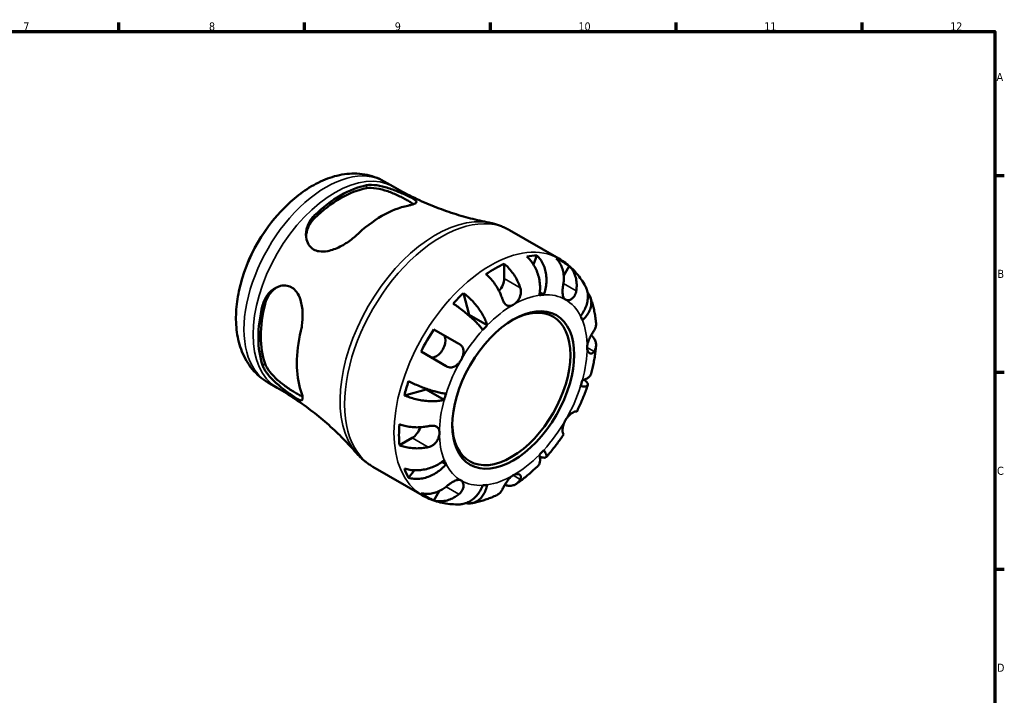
# Model space of a CAD drawing. Header units: millimetres. Extents: x 0 to 907, y 0 to 594.
# Tile 5 of 5: x 453 to 825, y 324 to 578. Entities that reach past the tile are written whole.
import ezdxf

# ---------------------------------------------------------------- set-up
doc = ezdxf.new("R2010")
doc.units = ezdxf.units.MM
for name, color, linetype, lineweight in [('Border (ANSI)', 7, 'Continuous', 70), ('Visible (ANSI)', 7, 'Continuous', 50), ('Visible Narrow (ANSI)', 7, 'Continuous', 35)]:
    doc.layers.add(name, color=color, linetype=linetype, lineweight=lineweight)
doc.styles.add('Note Text (ANSI)', font='tahoma.ttf')

# ---------------------------------------------------------------- blocks, each defined once
blk = doc.blocks.new('Borders Default Border')
at = {"layer": 'Border (ANSI)'}
for p, q in [((490.58, 574), (490.58, 577.45)), ((560.67, 574), (560.67, 577.45)), ((630.75, 574), (630.75, 577.45)), ((700.83, 574), (700.83, 577.45)), ((770.92, 574), (770.92, 577.45)), ((821, 519.75), (824.45, 519.75)), ((821, 445.5), (824.45, 445.5)), ((821, 371.25), (824.45, 371.25))]:
    blk.add_line(p, q, dxfattribs=at)
at = {"layer": 'Border (ANSI)', "flags": 128}
blk.add_lwpolyline([(20, 20), (20, 574), (821, 574), (821, 20), (20, 20)], dxfattribs=at)
at = {"layer": 'Border (ANSI)', "attachment_point": 7, "style": 'Note Text (ANSI)'}
for s, insert, char_height in [('7', (454.6, 574.4), 3.05), ('8', (524.63, 574.33), 3.05), ('9', (594.7, 574.34), 3.05), ('10', (663.96, 574.34), 3.048), ('11', (734.04, 574.4), 3.048), ('12', (804.13, 574.4), 3.048), ('A', (821.63, 555.35), 3.05), ('B', (821.99, 481.1), 3.05), ('C', (821.8, 406.8), 3.05), ('D', (821.81, 332.6), 3.05)]:
    blk.add_mtext(s, dxfattribs=dict(at, insert=insert, char_height=char_height))

msp = doc.modelspace()

# ---------------------------------------------------------------- linework, layer by layer
at = {"layer": 'Visible (ANSI)'}
for p, q in [((590.6616, 517.4909), (594.0898, 515.5116)), ((637.9219, 499.1252), (656.5537, 488.3681)), ((635.9479, 486.4196), (635.9479, 480.8674)), ((648.2735, 489.5625), (646.9501, 486.2042)), ((660.456, 485.5667), (658.4055, 482.0151)), ((620.5796, 475.3986), (622.6923, 467.1854)), ((650.8499, 474.7348), (649.3656, 475.5918)), ((629.5512, 463.2254), (622.6923, 467.1854)), ((609.4309, 461.7077), (618.8896, 456.2467)), ((614.0396, 447.8463), (604.5809, 453.3072)), ((546.8866, 441.6703), (550.3148, 439.6911)), ((606.4677, 439.0837), (598.2986, 436.8068)), ((613.3267, 435.1237), (606.4677, 439.0837)), ((663.1146, 430.7134), (663.2895, 430.6124)), ((601.2467, 420.763), (596.4383, 417.9869)), ((658.4395, 422.212), (658.2646, 422.313)), ((586.4219, 409.9246), (605.0537, 399.1675)), ((602.1259, 408.5664), (599.8793, 405.7412)), ((614.0086, 410.9238), (612.5243, 411.7808)), ((611.4815, 400.7403), (609.4309, 397.1887))]:
    msp.add_line(p, q, dxfattribs=at)
msp.add_arc((598.0117, 462.7003), 63.5, 132.156317, 167.843683, dxfattribs=at)
for centre, major_axis, start_param, end_param in [((574.2312, 476.4299), (21.8978, 37.9281), 0.4633917, 1.10740463), ((574.2312, 476.4299), (21.2575, 36.8191), 0.4533261, 1.11747022), ((589.8229, 467.4281), (-22.6653, -39.2575), 3.61626106, 4.23772058), ((632.5185, 442.7778), (25.6275, 44.3882), 0.69063151, 0.88016481), ((632.5185, 442.7778), (25.6275, 44.3882), 0.33568339, 0.44971477), ((632.5185, 442.7778), (25.6275, 44.3882), 6.18841866, 6.37795196), ((632.5185, 478.8874), (-2.425, -4.2002), 1.23409222, 2.35619449), ((632.5185, 442.7778), (25.6275, 44.3882), 1.12108156, 1.23511293), ((638.6491, 439.2383), (15.75, 27.2798), 2.37241289, 7.05236507), ((639.3774, 438.8178), (19.6875, 34.0998), 0.36069362, 0.42470455), ((574.2312, 476.4299), (21.8978, 37.9281), 2.03418803, 2.67820095), ((574.2312, 476.4299), (21.2575, 36.8191), 2.02412243, 2.68826655), ((632.5185, 442.7778), (-19.6875, -34.0998), 4.28768443, 4.29396229), ((639.3774, 438.8178), (19.6875, 34.0998), 5.85848076, 5.92249169), ((589.8229, 467.4281), (-22.6653, -39.2575), 5.18705738, 5.8085169), ((632.5185, 442.7778), (25.6275, 44.3882), 1.47602968, 1.66556298), ((639.3774, 438.8178), (-19.6875, -34.0998), 4.28768443, 4.35169536), ((610.406, 455.5445), (2.425, 4.2002), 3.14159265, 6.28318531), ((632.5185, 442.7778), (25.6275, 44.3882), 1.90647972, 2.0205111), ((639.3774, 438.8178), (19.6875, 34.0998), 5.0730826, 5.13709353), ((632.5185, 442.7778), (-19.6875, -34.0998), 5.13081567, 5.13709353), ((639.3774, 438.8178), (-19.6875, -34.0998), 5.0730826, 5.13709353), ((632.5185, 442.7778), (25.6275, 44.3882), 2.26142784, 2.45096114), ((601.2467, 424.723), (-2.425, -4.2002), 0.78539816, 1.90750044), ((639.3774, 438.8178), (19.6875, 34.0998), 4.28768443, 4.35169536), ((639.3774, 438.8178), (-19.6875, -34.0998), 5.85848076, 5.92249169), ((632.5185, 442.7778), (-25.6275, -44.3882), 5.83347054, 5.94750191), ((639.3774, 438.8178), (-19.6875, -34.0998), 0.36069362, 0.42470455), ((632.5185, 442.7778), (-25.6275, -44.3882), 6.18841866, 6.37795196)]:
    msp.add_ellipse(centre, major_axis=major_axis, ratio=0.57735027, start_param=start_param, end_param=end_param, dxfattribs=at)
msp.add_ellipse((639.3774, 438.8178), major_axis=(16.265, 28.1718), ratio=0.57735027, dxfattribs=at)
for points, knots in [([(590.6616, 517.4909), (588.3824, 518.8068), (585.8618, 519.687), (580.7565, 520.5427), (578.178, 520.5296), (573.1742, 519.819), (570.743, 519.1259), (566.0565, 517.2274), (563.7983, 516.021), (559.4584, 513.1925), (557.3764, 511.5694), (555.3933, 509.7739)], [5.49778714, 5.49778714, 5.49778714, 5.49778714, 5.71022098, 5.71022098, 5.92265481, 5.92265481, 6.13508865, 6.13508865, 6.34752249, 6.34752249, 6.55995632, 6.55995632, 6.55995632, 6.55995632]), ([(584.0317, 516.0093), (584.0366, 516.0102), (584.0414, 516.0111), (584.6139, 516.1199), (585.2365, 516.1707), (587.1649, 516.1592), (588.5745, 515.9515), (591.4797, 515.2465), (592.9804, 514.7534), (595.4752, 513.8074), (596.476, 513.3921), (598.1709, 512.6506), (598.8689, 512.3311), (600.1737, 511.7084), (600.7514, 511.4171), (601.8778, 510.7979), (602.3268, 510.5017), (602.9349, 509.8935), (602.9384, 509.6089), (602.316, 509.0926), (601.7374, 508.857), (600.5133, 508.5228), (600.0919, 508.4229), (599.6234, 508.3262)], [-3.89694309, -3.89694309, -3.89694309, -3.89694309, -3.89479163, -3.89479163, -3.64166548, -3.64166548, -3.16034148, -3.16034148, -2.68705783, -2.68705783, -2.35669825, -2.35669825, -2.09189561, -2.09189561, -1.80838486, -1.80838486, -1.42263094, -1.42263094, -0.90108207, -0.90108207, -0.42018064, -0.42018064, -0.21031846, -0.21031846, -0.21031846, -0.21031846]), ([(584.0317, 514.9052), (585.0601, 515.0894), (586.3472, 515.0794), (589.1368, 514.6539), (590.6395, 514.2421), (593.3542, 513.2916), (594.7598, 512.7032), (596.7392, 511.7691), (597.379, 511.4496), (598.5736, 510.8248), (599.1284, 510.5197), (600.1185, 509.9481), (600.5774, 509.668), (601.2533, 509.223), (601.501, 509.0496), (601.7184, 508.8848)], [1.68463916, 1.68463916, 1.68463916, 1.68463916, 2.14614744, 2.14614744, 2.60765572, 2.60765572, 3.02770183, 3.02770183, 3.23772488, 3.23772488, 3.44774793, 3.44774793, 3.65777098, 3.65777098, 3.80146922, 3.80146922, 3.80146922, 3.80146922]), ([(594.0898, 515.5116), (596.4486, 514.1497), (598.8544, 512.8692), (603.7167, 510.4904), (606.1731, 509.3922), (611.0913, 507.3888), (613.553, 506.4836), (618.4369, 504.868), (620.859, 504.1574), (625.6219, 502.9243), (627.9625, 502.4016), (630.2439, 501.9657)], [5.497787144, 5.497787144, 5.497787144, 5.497787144, 5.537436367, 5.537436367, 5.577085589, 5.577085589, 5.616734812, 5.616734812, 5.656384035, 5.656384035, 5.696033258, 5.696033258, 5.696033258, 5.696033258]), ([(580.0224, 497.0096), (579.4978, 496.5121), (578.9265, 496.0257), (577.0242, 494.5564), (575.586, 493.648), (572.5638, 492.1342), (570.9646, 491.537), (568.2843, 491.0225), (567.179, 490.9663), (565.4048, 491.2452), (564.7121, 491.4766), (563.4923, 492.1714), (562.977, 492.6179), (562.0066, 493.8491), (561.6284, 494.6743), (561.1152, 496.8147), (561.1363, 498.1807), (561.7664, 500.8827), (562.3902, 502.2218), (563.6341, 503.8636), (564.0146, 504.292), (564.4307, 504.6926)], [-3.94444789, -3.94444789, -3.94444789, -3.94444789, -3.70904663, -3.70904663, -3.20763856, -3.20763856, -2.68628779, -2.68628779, -2.30614482, -2.30614482, -2.02908896, -2.02908896, -1.7608878, -1.7608878, -1.41478997, -1.41478997, -0.93318847, -0.93318847, -0.44054056, -0.44054056, -0.25354504, -0.25354504, -0.25354504, -0.25354504]), ([(561.2255, 496.7982), (561.3003, 497.8499), (561.5517, 498.9501), (562.543, 501.336), (563.4024, 502.5853), (564.4307, 503.5885)], [0.940963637, 0.940963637, 0.940963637, 0.940963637, 1.301600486, 1.301600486, 1.763108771, 1.763108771, 1.763108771, 1.763108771]), ([(637.9219, 499.1252), (637.4455, 499.4003), (636.9595, 499.659), (635.9716, 500.1423), (635.4696, 500.3669), (634.4523, 500.7813), (633.9371, 500.971), (632.8964, 501.3153), (632.3709, 501.4699), (631.3124, 501.7439), (630.7794, 501.8635), (630.2439, 501.9657)], [5.497787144, 5.497787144, 5.497787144, 5.497787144, 5.537436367, 5.537436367, 5.577085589, 5.577085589, 5.616734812, 5.616734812, 5.656384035, 5.656384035, 5.696033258, 5.696033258, 5.696033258, 5.696033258]), ([(635.9479, 486.4196), (636.497, 485.9725), (637.0333, 485.4674), (637.997, 484.4489), (638.5108, 483.8404), (639.4698, 482.5447), (639.915, 481.8575), (640.6639, 480.5578), (641.0363, 479.8255), (641.6073, 478.5058), (641.8267, 477.9222), (642.0066, 477.3694)], [0.23003714, 0.23003714, 0.23003714, 0.23003714, 0.44815444, 0.44815444, 0.67274363, 0.67274363, 0.89733283, 0.89733283, 1.12273273, 1.12273273, 1.29814862, 1.29814862, 1.29814862, 1.29814862]), ([(649.2036, 474.5718), (649.337, 475.2443), (649.4304, 476.009), (649.4898, 477.5781), (649.4559, 478.3825), (649.2959, 479.8578), (649.1554, 480.6646), (648.7547, 482.2511), (648.4945, 483.0309), (647.9336, 484.4105), (647.5816, 485.1376), (646.7834, 486.5021), (646.3371, 487.1395), (645.4732, 488.2013), (644.9788, 488.725), (644.4574, 489.1845)], [5.40543217, 5.40543217, 5.40543217, 5.40543217, 5.63143793, 5.63143793, 5.85744368, 5.85744368, 6.08261689, 6.08261689, 6.3077901, 6.3077901, 6.53234794, 6.53234794, 6.75690579, 6.75690579, 6.97520876, 6.97520876, 6.97520876, 6.97520876]), ([(648.2735, 489.5625), (648.766, 489.1002), (649.2168, 488.5721), (649.9779, 487.5002), (650.3547, 486.8559), (650.9878, 485.475), (651.2441, 484.7384), (651.612, 483.3397), (651.7572, 482.5486), (651.9102, 480.9375), (651.918, 480.1175), (651.8253, 478.6172), (651.7158, 477.7986), (651.3632, 476.2005), (651.1202, 475.4209), (650.8499, 474.7348)], [0.23003486, 0.23003486, 0.23003486, 0.23003486, 0.44833783, 0.44833783, 0.67289568, 0.67289568, 0.89745353, 0.89745353, 1.12262674, 1.12262674, 1.34779995, 1.34779995, 1.5738057, 1.5738057, 1.79981146, 1.79981146, 1.79981146, 1.79981146]), ([(658.2646, 478.9799), (658.3597, 479.56), (658.42, 480.1712), (658.4554, 481.551), (658.3997, 482.3147), (658.1819, 483.6669), (658.0001, 484.3802), (657.4956, 485.721), (657.1728, 486.3484), (656.492, 487.3949), (656.0755, 487.9119), (655.606, 488.3669)], [5.9143146, 5.9143146, 5.9143146, 5.9143146, 6.08973048, 6.08973048, 6.31513039, 6.31513039, 6.53971958, 6.53971958, 6.76430877, 6.76430877, 6.98242607, 6.98242607, 6.98242607, 6.98242607]), ([(666.5273, 478.0168), (666.0699, 478.8511), (665.5707, 479.6667), (664.4863, 481.2497), (663.9011, 482.0171), (662.6452, 483.4904), (661.9746, 484.1964), (660.5526, 485.5329), (659.8014, 486.1633), (658.2275, 487.3352), (657.4051, 487.8766), (656.5537, 488.3681)], [5.160628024, 5.160628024, 5.160628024, 5.160628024, 5.228059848, 5.228059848, 5.295491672, 5.295491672, 5.362923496, 5.362923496, 5.43035532, 5.43035532, 5.497787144, 5.497787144, 5.497787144, 5.497787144]), ([(660.456, 485.5667), (660.9255, 485.1118), (661.342, 484.5948), (662.0228, 483.5483), (662.3456, 482.9208), (662.8501, 481.5801), (663.0319, 480.8668), (663.2497, 479.5146), (663.3054, 478.7509), (663.27, 477.3711), (663.2097, 476.7598), (663.1146, 476.1797)], [0.23003714, 0.23003714, 0.23003714, 0.23003714, 0.44815444, 0.44815444, 0.67274363, 0.67274363, 0.89733283, 0.89733283, 1.12273273, 1.12273273, 1.29814862, 1.29814862, 1.29814862, 1.29814862]), ([(635.1476, 473.4094), (634.9678, 473.9622), (634.7483, 474.5458), (634.1774, 475.8655), (633.8049, 476.5978), (633.056, 477.8974), (632.6109, 478.5847), (631.6519, 479.8804), (631.1381, 480.4889), (630.1744, 481.5074), (629.6381, 482.0125), (629.089, 482.4596)], [5.9143146, 5.9143146, 5.9143146, 5.9143146, 6.08973048, 6.08973048, 6.31513039, 6.31513039, 6.53971958, 6.53971958, 6.76430877, 6.76430877, 6.98242607, 6.98242607, 6.98242607, 6.98242607]), ([(659.0649, 472.9175), (658.8753, 473.027), (658.7088, 473.1745), (658.4166, 473.5534), (658.2956, 473.7886), (658.0823, 474.4143), (658.0118, 474.8258), (657.9515, 475.7226), (657.9586, 476.1945), (658.0122, 477.0325), (658.0457, 477.3817), (658.1271, 478.0695), (658.174, 478.4046), (658.2381, 478.8163), (658.2513, 478.8984), (658.2646, 478.9799)], [0, 0, 0, 0, 0.113756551, 0.113756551, 0.235380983, 0.235380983, 0.394308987, 0.394308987, 0.546306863, 0.546306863, 0.652040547, 0.652040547, 0.753818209, 0.753818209, 0.779337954, 0.779337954, 0.779337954, 0.779337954]), ([(535.9355, 476.0721), (535.3722, 473.457), (535.0075, 470.8423), (534.7279, 465.6696), (534.8122, 463.1107), (535.5114, 458.1029), (536.1267, 455.6508), (538.0132, 450.9621), (539.2911, 448.7225), (542.5848, 444.7291), (544.6074, 442.9863), (546.8866, 441.6703)], [1.29402531, 1.29402531, 1.29402531, 1.29402531, 1.50645915, 1.50645915, 1.71889298, 1.71889298, 1.93132682, 1.93132682, 2.14376065, 2.14376065, 2.35619449, 2.35619449, 2.35619449, 2.35619449]), ([(544.8548, 470.7861), (544.8564, 470.7926), (544.858, 470.7991), (545.05, 471.5686), (545.3174, 472.2969), (546.2915, 474.2788), (547.1761, 475.4084), (549.2393, 477.151), (550.4167, 477.7761), (552.4834, 478.2639), (553.3434, 478.2975), (554.833, 478.0064), (555.4588, 477.7546), (556.6504, 476.983), (557.1915, 476.4568), (558.291, 474.9685), (558.772, 473.9365), (559.6028, 471.285), (559.851, 469.5818), (559.9869, 466.2573), (559.9017, 464.6314), (559.579, 462.4084), (559.4548, 461.7525), (559.3044, 461.1248)], [-3.89694309, -3.89694309, -3.89694309, -3.89694309, -3.89479163, -3.89479163, -3.64166548, -3.64166548, -3.16034148, -3.16034148, -2.68705783, -2.68705783, -2.35669825, -2.35669825, -2.09189561, -2.09189561, -1.80838486, -1.80838486, -1.42263094, -1.42263094, -0.90108207, -0.90108207, -0.42018064, -0.42018064, -0.21031846, -0.21031846, -0.21031846, -0.21031846]), ([(545.8109, 471.3381), (546.1656, 472.7303), (546.8178, 474.0992), (548.3884, 476.1507), (549.2156, 476.9185), (550.0889, 477.5091)], [1.684642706, 1.684642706, 1.684642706, 1.684642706, 2.14615099, 2.14615099, 2.506787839, 2.506787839, 2.506787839, 2.506787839]), ([(620.5796, 475.3986), (621.1574, 474.9717), (621.7366, 474.4969), (622.8009, 473.5509), (623.3823, 472.9915), (624.5021, 471.8126), (625.0406, 471.1932), (625.9772, 470.0305), (626.4615, 469.3801), (627.3445, 468.072), (627.7432, 467.4143), (628.3954, 466.2232), (628.7086, 465.5801), (629.2198, 464.3405), (629.4178, 463.7439), (629.5512, 463.2254)], [0.23003486, 0.23003486, 0.23003486, 0.23003486, 0.44833783, 0.44833783, 0.67289568, 0.67289568, 0.89745353, 0.89745353, 1.12262674, 1.12262674, 1.34779995, 1.34779995, 1.5738057, 1.5738057, 1.79981146, 1.79981146, 1.79981146, 1.79981146]), ([(642.0066, 477.3694), (642.0733, 477.1643), (642.1273, 476.9541), (642.2111, 476.5072), (642.2384, 476.2707), (642.2609, 475.7264), (642.2454, 475.4192), (642.1209, 474.5527), (641.9472, 474.0085), (641.4296, 472.9539), (641.0832, 472.4618), (640.2818, 471.5918), (639.8315, 471.2295), (639.3774, 470.9673)], [-0.785164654, -0.785164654, -0.785164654, -0.785164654, -0.716742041, -0.716742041, -0.642593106, -0.642593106, -0.548173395, -0.548173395, -0.375844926, -0.375844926, -0.192659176, -0.192659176, 0, 0, 0, 0]), ([(663.1146, 476.1797), (663.0946, 476.0574), (663.0709, 475.9362), (662.9716, 475.5023), (662.8746, 475.2002), (662.6217, 474.6079), (662.4632, 474.3238), (662.0185, 473.7009), (661.7123, 473.4001), (660.9909, 472.9062), (660.5765, 472.7502), (659.7684, 472.6584), (659.3857, 472.7323), (659.0649, 472.9175)], [-0.780900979, -0.780900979, -0.780900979, -0.780900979, -0.742496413, -0.742496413, -0.641680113, -0.641680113, -0.533087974, -0.533087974, -0.377279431, -0.377279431, -0.192503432, -0.192503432, 0, 0, 0, 0]), ([(664.7462, 466.7118), (665.2052, 467.289), (665.6542, 467.9496), (666.4103, 469.3147), (666.7173, 470.0193), (667.158, 471.3187), (667.3329, 472.0332), (667.5209, 473.4474), (667.5341, 474.147), (667.4319, 475.3923), (667.3074, 476.0528), (666.9506, 477.152), (666.7514, 477.6058), (666.5269, 478.0166)], [5.40543217, 5.40543217, 5.40543217, 5.40543217, 5.63143793, 5.63143793, 5.85744368, 5.85744368, 6.08261689, 6.08261689, 6.3077901, 6.3077901, 6.53234794, 6.53234794, 6.70284599, 6.70284599, 6.70284599, 6.70284599]), ([(667.3636, 475.656), (667.5403, 475.4427), (667.6986, 475.2262), (668.1286, 474.5582), (668.3811, 474.0327), (668.7183, 472.9343), (668.8031, 472.3614), (668.8254, 471.2928), (668.7645, 470.6985), (668.4739, 469.5111), (668.2441, 468.918), (667.6987, 467.85), (667.3323, 467.2768), (666.4549, 466.1799), (665.9439, 465.6563), (665.4281, 465.2045)], [0.34271316, 0.34271316, 0.34271316, 0.34271316, 0.44833783, 0.44833783, 0.67289568, 0.67289568, 0.89745353, 0.89745353, 1.12262674, 1.12262674, 1.34779995, 1.34779995, 1.5738057, 1.5738057, 1.79981146, 1.79981146, 1.79981146, 1.79981146]), ([(639.3774, 470.9673), (639.0342, 470.7692), (638.6937, 470.6314), (637.9926, 470.4805), (637.6395, 470.4862), (637.0051, 470.6737), (636.7247, 470.8383), (636.2397, 471.2834), (636.0341, 471.5416), (635.7286, 472.0349), (635.6193, 472.2403), (635.4258, 472.6564), (635.3407, 472.8634), (635.2221, 473.1872), (635.1841, 473.2975), (635.1476, 473.4094)], [0, 0, 0, 0, 0.145589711, 0.145589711, 0.30930841, 0.30930841, 0.458305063, 0.458305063, 0.587351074, 0.587351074, 0.667754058, 0.667754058, 0.739991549, 0.739991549, 0.776322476, 0.776322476, 0.776322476, 0.776322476]), ([(670.5802, 464.0913), (670.519, 464.7572), (670.4428, 465.4203), (670.2588, 466.7399), (670.151, 467.3965), (669.9025, 468.7019), (669.7618, 469.3509), (669.4457, 470.64), (669.2704, 471.2802), (668.8835, 472.5502), (668.672, 473.1801), (668.4414, 473.8039)], [4.812741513, 4.812741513, 4.812741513, 4.812741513, 4.860319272, 4.860319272, 4.907897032, 4.907897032, 4.955474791, 4.955474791, 5.00305255, 5.00305255, 5.050630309, 5.050630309, 5.050630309, 5.050630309]), ([(627.9049, 461.4876), (627.6346, 461.8615), (627.287, 462.3), (626.4827, 463.2303), (626.0261, 463.722), (625.1211, 464.6463), (624.5897, 465.164), (623.459, 466.2106), (622.8597, 466.7396), (621.7301, 467.6985), (621.0959, 468.2169), (619.8109, 469.2214), (619.1601, 469.7075), (617.9929, 470.545), (617.3702, 470.9738), (616.7634, 471.3701)], [5.40543217, 5.40543217, 5.40543217, 5.40543217, 5.63143793, 5.63143793, 5.85744368, 5.85744368, 6.08261689, 6.08261689, 6.3077901, 6.3077901, 6.53234794, 6.53234794, 6.75690579, 6.75690579, 6.97520876, 6.97520876, 6.97520876, 6.97520876]), ([(667.2197, 454.8926), (667.2197, 455.2481), (667.2616, 455.6257), (667.4303, 456.4469), (667.5643, 456.8879), (667.9486, 457.9051), (668.217, 458.4702), (668.6926, 459.3718), (668.8881, 459.7165), (669.2165, 460.2749), (669.3508, 460.4966), (669.6072, 460.9124), (669.7278, 461.1042), (669.8417, 461.2832), (669.8453, 461.2889), (669.8489, 461.2946)], [-3.375359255, -3.375359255, -3.375359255, -3.375359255, -3.244720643, -3.244720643, -3.100812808, -3.100812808, -2.913185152, -2.913185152, -2.785408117, -2.785408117, -2.690943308, -2.690943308, -2.594272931, -2.594272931, -2.591082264, -2.591082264, -2.591082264, -2.591082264]), ([(669.8489, 461.2946), (670.0579, 461.623), (670.2341, 461.9781), (670.5206, 462.8028), (670.5961, 463.2764), (670.5975, 463.8343), (670.5917, 463.9617), (670.5796, 464.0913)], [5.914314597, 5.914314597, 5.914314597, 5.914314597, 6.08973048, 6.08973048, 6.315130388, 6.315130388, 6.379621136, 6.379621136, 6.379621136, 6.379621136]), ([(668.7666, 459.4973), (669.1298, 459.1602), (669.4385, 458.8084), (669.9656, 458.0718), (670.2093, 457.6192), (670.5256, 456.6945), (670.5983, 456.2224), (670.5961, 455.3564), (670.5206, 454.8828), (670.2341, 454.0581), (670.0579, 453.7029), (669.8489, 453.3746)], [0.25862406, 0.25862406, 0.25862406, 0.25862406, 0.44815444, 0.44815444, 0.67274363, 0.67274363, 0.89733283, 0.89733283, 1.12273273, 1.12273273, 1.29814862, 1.29814862, 1.29814862, 1.29814862]), ([(618.8896, 456.2467), (618.9855, 456.1913), (619.0786, 456.1328), (619.4048, 455.9089), (619.618, 455.7258), (620.0045, 455.3013), (620.1712, 455.0589), (620.4883, 454.4162), (620.5957, 454.0014), (620.6627, 453.0309), (620.5906, 452.4765), (620.2661, 451.3257), (620.0107, 450.7401), (619.6899, 450.1844)], [-0.780900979, -0.780900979, -0.780900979, -0.780900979, -0.742496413, -0.742496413, -0.641680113, -0.641680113, -0.533087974, -0.533087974, -0.377279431, -0.377279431, -0.192503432, -0.192503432, 0, 0, 0, 0]), ([(669.8489, 453.3746), (669.7911, 453.2838), (669.7304, 453.1996), (669.5522, 452.9825), (669.429, 452.8669), (669.1516, 452.6768), (668.9968, 452.6115), (668.5954, 452.542), (668.3502, 452.5921), (667.865, 452.8895), (667.6392, 453.1623), (667.3111, 453.9021), (667.2197, 454.3695), (667.2197, 454.8926)], [-0.775077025, -0.775077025, -0.775077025, -0.775077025, -0.725603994, -0.725603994, -0.635942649, -0.635942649, -0.533656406, -0.533656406, -0.3753162, -0.3753162, -0.192167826, -0.192167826, 0, 0, 0, 0]), ([(668.7467, 444.9955), (668.9301, 445.6936), (669.1019, 446.3922), (669.4214, 447.7899), (669.5691, 448.4889), (669.8401, 449.8863), (669.9633, 450.5848), (670.1844, 451.9804), (670.2823, 452.6776), (670.4522, 454.0698), (670.5242, 454.7649), (670.5828, 455.4585)], [4.368909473, 4.368909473, 4.368909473, 4.368909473, 4.41716775, 4.41716775, 4.465426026, 4.465426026, 4.513684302, 4.513684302, 4.561942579, 4.561942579, 4.610200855, 4.610200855, 4.610200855, 4.610200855]), ([(619.6899, 450.1844), (619.5003, 449.856), (619.2894, 449.5415), (618.815, 448.9343), (618.5509, 448.647), (617.9023, 448.0667), (617.5107, 447.8035), (616.7039, 447.4495), (616.2988, 447.3554), (615.5998, 447.3362), (615.3142, 447.3686), (614.7593, 447.5064), (614.4925, 447.6085), (614.168, 447.7743), (614.1035, 447.8094), (614.0396, 447.8463)], [0, 0, 0, 0, 0.113756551, 0.113756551, 0.235380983, 0.235380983, 0.394308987, 0.394308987, 0.546306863, 0.546306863, 0.652040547, 0.652040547, 0.753818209, 0.753818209, 0.779337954, 0.779337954, 0.779337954, 0.779337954]), ([(559.3044, 438.4915), (559.4728, 437.983), (559.6085, 437.5238), (559.9297, 436.2529), (559.9973, 435.6446), (559.7972, 434.9259), (559.5148, 434.8333), (558.6202, 435.1331), (558.1163, 435.4007), (556.9876, 436.1015), (556.4409, 436.4646), (555.2293, 437.3046), (554.5849, 437.7662), (553.0335, 438.9196), (552.1298, 439.6208), (550.0195, 441.3785), (548.8471, 442.458), (546.8221, 444.6737), (545.9743, 445.8156), (545.1744, 447.3405), (544.9936, 447.7524), (544.8548, 448.1528)], [-3.94444789, -3.94444789, -3.94444789, -3.94444789, -3.70904663, -3.70904663, -3.20763856, -3.20763856, -2.68628779, -2.68628779, -2.30614482, -2.30614482, -2.02908896, -2.02908896, -1.7608878, -1.7608878, -1.41478997, -1.41478997, -0.93318847, -0.93318847, -0.44054056, -0.44054056, -0.25354504, -0.25354504, -0.25354504, -0.25354504]), ([(559.8681, 436.3979), (559.6167, 436.5038), (559.3427, 436.6316), (558.6193, 436.9945), (558.1473, 437.2519), (557.6523, 437.5377), (557.1573, 437.8235), (556.6156, 438.1514), (555.4772, 438.8736), (554.8806, 439.2679), (553.082, 440.515), (551.8696, 441.4382), (549.6891, 443.3139), (548.5811, 444.4094), (546.8178, 446.6125), (546.1656, 447.7221), (545.8109, 448.7048)], [-0.35372129, -0.35372129, -0.35372129, -0.35372129, -0.21002305, -0.21002305, 0, 0, 0, 0.21002305, 0.21002305, 0.4200461, 0.4200461, 0.8400922, 0.8400922, 1.30160049, 1.30160049, 1.76310877, 1.76310877, 1.76310877, 1.76310877]), ([(599.8793, 442.1259), (600.5259, 441.7986), (601.2086, 441.4737), (602.5175, 440.8816), (603.2638, 440.5611), (604.7763, 439.9504), (605.5423, 439.6604), (606.9376, 439.1616), (607.6953, 438.9071), (609.1671, 438.4512), (609.8811, 438.2498), (611.1341, 437.9283), (611.7882, 437.7787), (612.996, 437.5473), (613.5496, 437.4656), (614.0086, 437.4184)], [0.23003486, 0.23003486, 0.23003486, 0.23003486, 0.44833783, 0.44833783, 0.67289568, 0.67289568, 0.89745353, 0.89745353, 1.12262674, 1.12262674, 1.34779995, 1.34779995, 1.5738057, 1.5738057, 1.79981146, 1.79981146, 1.79981146, 1.79981146]), ([(666.1123, 442.7297), (666.1803, 442.6753), (666.2451, 442.6221), (666.6205, 442.3062), (666.9018, 442.0335), (667.3074, 441.5367), (667.4319, 441.3126), (667.5341, 440.9468), (667.5209, 440.7715), (667.3329, 440.4863), (667.158, 440.3763), (666.7173, 440.2289), (666.4103, 440.1781), (665.6542, 440.1487), (665.2052, 440.17), (664.7462, 440.2172)], [0.40448162, 0.40448162, 0.40448162, 0.40448162, 0.44833783, 0.44833783, 0.67289568, 0.67289568, 0.89745353, 0.89745353, 1.12262674, 1.12262674, 1.34779995, 1.34779995, 1.5738057, 1.5738057, 1.79981146, 1.79981146, 1.79981146, 1.79981146]), ([(665.4281, 442.5119), (665.9439, 442.6556), (666.4549, 442.8428), (667.3323, 443.2807), (667.6987, 443.5314), (668.2441, 444.0311), (668.4739, 444.326), (668.6727, 444.7572), (668.7147, 444.876), (668.746, 444.9956)], [5.405432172, 5.405432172, 5.405432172, 5.405432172, 5.631437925, 5.631437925, 5.857443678, 5.857443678, 6.082616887, 6.082616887, 6.165486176, 6.165486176, 6.165486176, 6.165486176]), ([(580.1229, 415.1536), (578.6048, 416.9115), (576.9818, 418.6772), (573.5324, 422.1853), (571.706, 423.9277), (567.8649, 427.3495), (565.8501, 429.0288), (561.656, 432.2863), (559.4767, 433.8645), (554.9855, 436.886), (552.6736, 438.3292), (550.3148, 439.6911)], [2.157948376, 2.157948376, 2.157948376, 2.157948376, 2.197597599, 2.197597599, 2.237246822, 2.237246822, 2.276896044, 2.276896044, 2.316545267, 2.316545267, 2.35619449, 2.35619449, 2.35619449, 2.35619449]), ([(663.2897, 430.6123), (663.6192, 431.2725), (663.9393, 431.9367), (664.5599, 433.2719), (664.8604, 433.943), (665.4414, 435.2912), (665.7218, 435.9682), (666.262, 437.3273), (666.5217, 438.0093), (667.02, 439.3773), (667.2585, 440.0633), (667.4862, 440.7509)], [4.031705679, 4.031705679, 4.031705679, 4.031705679, 4.079532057, 4.079532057, 4.127358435, 4.127358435, 4.175184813, 4.175184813, 4.223011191, 4.223011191, 4.270837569, 4.270837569, 4.270837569, 4.270837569]), ([(613.3267, 435.1237), (612.8109, 434.98), (612.1953, 434.8532), (610.8662, 434.676), (610.1526, 434.6257), (608.795, 434.595), (608.026, 434.6115), (606.4517, 434.7221), (605.6463, 434.8163), (604.1711, 435.0461), (603.3654, 435.2027), (601.7845, 435.5831), (601.0094, 435.8069), (599.6579, 436.2556), (598.9572, 436.5198), (598.2986, 436.8068)], [5.40543217, 5.40543217, 5.40543217, 5.40543217, 5.63143793, 5.63143793, 5.85744368, 5.85744368, 6.08261689, 6.08261689, 6.3077901, 6.3077901, 6.53234794, 6.53234794, 6.75690579, 6.75690579, 6.97520876, 6.97520876, 6.97520876, 6.97520876]), ([(659.0649, 427.4512), (659.2545, 427.7796), (659.4659, 428.0939), (659.9367, 428.7031), (660.1965, 428.9929), (660.8101, 429.5933), (661.1632, 429.8787), (661.8129, 430.3235), (662.1041, 430.4834), (662.5237, 430.6638), (662.6721, 430.7107), (662.9116, 430.755), (663.0034, 430.7539), (663.0863, 430.7276), (663.1013, 430.7211), (663.1146, 430.7134)], [0, 0, 0, 0, 0.113756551, 0.113756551, 0.235380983, 0.235380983, 0.394308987, 0.394308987, 0.546306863, 0.546306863, 0.652040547, 0.652040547, 0.753818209, 0.753818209, 0.779337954, 0.779337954, 0.779337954, 0.779337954]), ([(658.2646, 422.313), (658.2446, 422.3245), (658.225, 422.3406), (658.1565, 422.4157), (658.1116, 422.5017), (658.0331, 422.7484), (658.0011, 422.9129), (657.9544, 423.3995), (657.9538, 423.7527), (658.0393, 424.6352), (658.1412, 425.1724), (658.4919, 426.308), (658.7441, 426.8955), (659.0649, 427.4512)], [-0.780900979, -0.780900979, -0.780900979, -0.780900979, -0.742496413, -0.742496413, -0.641680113, -0.641680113, -0.533087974, -0.533087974, -0.377279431, -0.377279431, -0.192503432, -0.192503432, 0, 0, 0, 0]), ([(596.4383, 425.9069), (597.1, 425.6549), (597.8056, 425.443), (599.1695, 425.1177), (599.9534, 424.977), (601.555, 424.7943), (602.3727, 424.7524), (603.8727, 424.7537), (604.6931, 424.7972), (606.1215, 424.9627), (606.7366, 425.0644), (607.3053, 425.1851)], [0.23003714, 0.23003714, 0.23003714, 0.23003714, 0.44815444, 0.44815444, 0.67274363, 0.67274363, 0.89733283, 0.89733283, 1.12273273, 1.12273273, 1.29814862, 1.29814862, 1.29814862, 1.29814862]), ([(607.3053, 425.1851), (607.4626, 425.2184), (607.6186, 425.2476), (608.0527, 425.3169), (608.3252, 425.3464), (608.887, 425.3723), (609.1704, 425.3634), (609.8442, 425.2756), (610.1991, 425.1622), (610.8374, 424.7763), (611.0926, 424.4865), (611.4469, 423.7316), (611.5351, 423.266), (611.5351, 422.743)], [-0.775077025, -0.775077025, -0.775077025, -0.775077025, -0.725603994, -0.725603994, -0.635942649, -0.635942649, -0.533656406, -0.533656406, -0.3753162, -0.3753162, -0.192167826, -0.192167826, 0, 0, 0, 0]), ([(611.5351, 422.743), (611.5351, 422.3875), (611.494, 422.0094), (611.319, 421.1919), (611.1772, 420.7553), (610.7296, 419.7747), (610.3918, 419.2497), (609.6842, 418.482), (609.3648, 418.2089), (608.7601, 417.81), (608.4906, 417.6663), (607.926, 417.4285), (607.6326, 417.3364), (607.325, 417.2692), (607.3152, 417.2671), (607.3053, 417.265)], [-3.375359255, -3.375359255, -3.375359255, -3.375359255, -3.244720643, -3.244720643, -3.100812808, -3.100812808, -2.913185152, -2.913185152, -2.785408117, -2.785408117, -2.690943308, -2.690943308, -2.594272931, -2.594272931, -2.591082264, -2.591082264, -2.591082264, -2.591082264]), ([(651.7577, 413.5083), (652.2393, 414.0492), (652.7141, 414.5988), (653.6497, 415.7143), (654.1105, 416.2803), (655.0174, 417.4277), (655.4635, 418.009), (656.3406, 419.1862), (656.7715, 419.7821), (657.6176, 420.9871), (658.0327, 421.5964), (658.4397, 422.2119)], [3.583144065, 3.583144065, 3.583144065, 3.583144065, 3.630970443, 3.630970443, 3.678796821, 3.678796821, 3.726623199, 3.726623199, 3.774449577, 3.774449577, 3.822275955, 3.822275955, 3.822275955, 3.822275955]), ([(607.3053, 417.265), (606.7366, 417.1444), (606.1215, 417.0426), (604.6931, 416.8772), (603.8727, 416.8336), (602.3727, 416.8324), (601.555, 416.8743), (599.9534, 417.057), (599.1695, 417.1977), (597.8056, 417.523), (597.1, 417.7349), (596.4383, 417.9869)], [5.9143146, 5.9143146, 5.9143146, 5.9143146, 6.08973048, 6.08973048, 6.31513039, 6.31513039, 6.53971958, 6.53971958, 6.76430877, 6.76430877, 6.98242607, 6.98242607, 6.98242607, 6.98242607]), ([(650.8499, 416.148), (651.1202, 415.7741), (651.3632, 415.3959), (651.7158, 414.7265), (651.8253, 414.4352), (651.918, 413.9798), (651.9102, 413.7734), (651.7572, 413.468), (651.612, 413.3689), (651.2441, 413.2745), (650.9878, 413.2702), (650.3547, 413.3731), (649.9779, 413.4803), (649.5166, 413.6475), (649.4382, 413.677), (649.357, 413.7087)], [5.40543217, 5.40543217, 5.40543217, 5.40543217, 5.63143793, 5.63143793, 5.85744368, 5.85744368, 6.08261689, 6.08261689, 6.3077901, 6.3077901, 6.53234794, 6.53234794, 6.75690579, 6.75690579, 6.80076201, 6.80076201, 6.80076201, 6.80076201]), ([(580.1229, 415.1536), (580.4793, 414.741), (580.8493, 414.3392), (581.6158, 413.5596), (582.0124, 413.1817), (582.831, 412.4526), (583.2529, 412.1013), (584.1204, 411.4275), (584.5659, 411.105), (585.4785, 410.4911), (585.9455, 410.1997), (586.4219, 409.9246)], [2.157948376, 2.157948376, 2.157948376, 2.157948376, 2.197597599, 2.197597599, 2.237246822, 2.237246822, 2.276896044, 2.276896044, 2.316545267, 2.316545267, 2.35619449, 2.35619449, 2.35619449, 2.35619449]), ([(598.2986, 409.2351), (598.9572, 409.0132), (599.6579, 408.8469), (601.0094, 408.6296), (601.7845, 408.5619), (603.3654, 408.5529), (604.1711, 408.6116), (605.6463, 408.8156), (606.4517, 408.9801), (608.026, 409.4264), (608.795, 409.7081), (610.1526, 410.3072), (610.8662, 410.68), (612.1953, 411.5161), (612.8109, 411.9793), (613.3267, 412.4311)], [0.23003486, 0.23003486, 0.23003486, 0.23003486, 0.44833783, 0.44833783, 0.67289568, 0.67289568, 0.89745353, 0.89745353, 1.12262674, 1.12262674, 1.34779995, 1.34779995, 1.5738057, 1.5738057, 1.79981146, 1.79981146, 1.79981146, 1.79981146]), ([(648.7115, 410.2949), (648.7995, 410.3818), (648.8813, 410.4776), (649.1554, 410.8654), (649.2959, 411.2118), (649.4559, 411.934), (649.4898, 412.3767), (649.4304, 413.3555), (649.337, 413.8916), (649.2036, 414.4101)], [1.039757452, 1.039757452, 1.039757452, 1.039757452, 1.122626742, 1.122626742, 1.347799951, 1.347799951, 1.573805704, 1.573805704, 1.799811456, 1.799811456, 1.799811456, 1.799811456]), ([(614.0086, 410.9238), (613.5496, 410.3466), (612.996, 409.7464), (611.7882, 408.642), (611.1341, 408.1379), (609.8811, 407.3075), (609.1671, 406.9042), (607.6953, 406.2312), (606.9376, 405.9614), (605.5423, 405.5807), (604.7763, 405.4343), (603.2638, 405.2921), (602.5175, 405.2963), (601.2086, 405.4194), (600.5259, 405.5458), (599.8793, 405.7412)], [5.40543217, 5.40543217, 5.40543217, 5.40543217, 5.63143793, 5.63143793, 5.85744368, 5.85744368, 6.08261689, 6.08261689, 6.3077901, 6.3077901, 6.53234794, 6.53234794, 6.75690579, 6.75690579, 6.97520876, 6.97520876, 6.97520876, 6.97520876]), ([(640.5688, 403.4728), (641.1402, 403.8703), (641.7062, 404.2802), (642.8269, 405.1234), (643.3817, 405.5568), (644.4798, 406.4461), (645.0231, 406.902), (646.0979, 407.8354), (646.6293, 408.3129), (647.68, 409.2884), (648.1992, 409.7865), (648.712, 410.2944)], [3.243780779, 3.243780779, 3.243780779, 3.243780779, 3.292039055, 3.292039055, 3.340297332, 3.340297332, 3.388555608, 3.388555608, 3.436813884, 3.436813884, 3.485072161, 3.485072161, 3.485072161, 3.485072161]), ([(614.0396, 402.3799), (614.1355, 402.4585), (614.2328, 402.5372), (614.5897, 402.8223), (614.8549, 403.0273), (615.4158, 403.4418), (615.709, 403.6481), (616.4242, 404.1149), (616.8371, 404.354), (617.7111, 404.7599), (618.1552, 404.8986), (618.9896, 404.9753), (619.3691, 404.9033), (619.6899, 404.718)], [-0.780900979, -0.780900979, -0.780900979, -0.780900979, -0.742496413, -0.742496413, -0.641680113, -0.641680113, -0.533087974, -0.533087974, -0.377279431, -0.377279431, -0.192503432, -0.192503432, 0, 0, 0, 0]), ([(619.6899, 404.718), (619.8795, 404.6086), (620.0464, 404.4609), (620.3351, 404.0839), (620.4518, 403.8513), (620.6301, 403.2457), (620.6622, 402.8565), (620.5654, 402.0504), (620.4443, 401.6442), (620.1114, 400.9675), (619.9406, 400.6975), (619.5437, 400.1919), (619.322, 399.9578), (619.0161, 399.6856), (618.9535, 399.6321), (618.8896, 399.5798)], [0, 0, 0, 0, 0.113756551, 0.113756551, 0.235380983, 0.235380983, 0.394308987, 0.394308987, 0.546306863, 0.546306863, 0.652040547, 0.652040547, 0.753818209, 0.753818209, 0.779337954, 0.779337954, 0.779337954, 0.779337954]), ([(635.1476, 401.1903), (635.1974, 401.2857), (635.2501, 401.3862), (635.4072, 401.6828), (635.5179, 401.8889), (635.7763, 402.3585), (635.9257, 402.6235), (636.3387, 403.3254), (636.6143, 403.7676), (637.2676, 404.7051), (637.6463, 405.1844), (638.4772, 406.043), (638.9245, 406.4067), (639.3774, 406.6682)], [-0.775077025, -0.775077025, -0.775077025, -0.775077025, -0.725603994, -0.725603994, -0.635942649, -0.635942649, -0.533656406, -0.533656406, -0.3753162, -0.3753162, -0.192167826, -0.192167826, 0, 0, 0, 0]), ([(642.0066, 405.1503), (641.8267, 404.8051), (641.6073, 404.4749), (641.0363, 403.8145), (640.6639, 403.5123), (639.915, 403.0774), (639.4698, 402.9042), (638.5108, 402.7158), (637.997, 402.7006), (637.0956, 402.7888), (636.6366, 402.8803), (636.1631, 403.0262)], [5.9143146, 5.9143146, 5.9143146, 5.9143146, 6.08973048, 6.08973048, 6.31513039, 6.31513039, 6.53971958, 6.53971958, 6.76430877, 6.76430877, 6.95383915, 6.95383915, 6.95383915, 6.95383915]), ([(639.3774, 406.6682), (639.6853, 406.846), (639.9921, 406.9749), (640.6127, 407.1382), (640.9198, 407.1609), (641.5453, 407.0782), (641.831, 406.9333), (642.1421, 406.5637), (642.2189, 406.3824), (642.262, 406.028), (642.2517, 405.8669), (642.1754, 405.5269), (642.1084, 405.3489), (642.0128, 405.1622), (642.0097, 405.1562), (642.0066, 405.1503)], [-3.375359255, -3.375359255, -3.375359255, -3.375359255, -3.244720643, -3.244720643, -3.100812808, -3.100812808, -2.913185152, -2.913185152, -2.785408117, -2.785408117, -2.690943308, -2.690943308, -2.594272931, -2.594272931, -2.591082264, -2.591082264, -2.591082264, -2.591082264]), ([(604.5809, 399.9889), (605.2097, 399.8098), (605.8657, 399.7075), (607.1123, 399.6412), (607.8171, 399.6754), (609.2305, 399.9088), (609.9391, 400.1081), (611.2191, 400.5955), (611.9083, 400.9291), (613.0856, 401.6496), (613.5848, 402.0075), (614.0396, 402.3799)], [0.23003714, 0.23003714, 0.23003714, 0.23003714, 0.44815444, 0.44815444, 0.67274363, 0.67274363, 0.89733283, 0.89733283, 1.12273273, 1.12273273, 1.29814862, 1.29814862, 1.29814862, 1.29814862]), ([(619.005, 395.7062), (619.473, 395.7172), (619.9656, 395.7716), (621.0959, 396.0121), (621.7301, 396.2346), (622.8597, 396.7688), (623.459, 397.13), (624.5897, 397.9999), (625.1211, 398.5086), (626.0261, 399.54), (626.4827, 400.1582), (627.287, 401.4955), (627.6346, 402.2147), (627.9049, 402.9007)], [0.50239764, 0.50239764, 0.50239764, 0.50239764, 0.67289568, 0.67289568, 0.89745353, 0.89745353, 1.12262674, 1.12262674, 1.34779995, 1.34779995, 1.5738057, 1.5738057, 1.79981146, 1.79981146, 1.79981146, 1.79981146]), ([(629.5512, 403.0638), (629.4178, 402.3913), (629.2198, 401.687), (628.7086, 400.3787), (628.3954, 399.7747), (627.7432, 398.7684), (627.3445, 398.2728), (626.4615, 397.4274), (625.9772, 397.0776), (625.0406, 396.5626), (624.5021, 396.3496), (623.3823, 396.0924), (622.8009, 396.0483), (622.0074, 396.0867), (621.7407, 396.1156), (621.4677, 396.1619)], [5.40543217, 5.40543217, 5.40543217, 5.40543217, 5.63143793, 5.63143793, 5.85744368, 5.85744368, 6.08261689, 6.08261689, 6.3077901, 6.3077901, 6.53234794, 6.53234794, 6.75690579, 6.75690579, 6.86253047, 6.86253047, 6.86253047, 6.86253047]), ([(633.091, 399.1591), (633.2093, 399.2134), (633.3225, 399.2721), (633.8049, 399.5522), (634.1774, 399.8545), (634.7483, 400.5149), (634.9678, 400.8451), (635.1476, 401.1903)], [0.832842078, 0.832842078, 0.832842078, 0.832842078, 0.897332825, 0.897332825, 1.122732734, 1.122732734, 1.298148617, 1.298148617, 1.298148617, 1.298148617]), ([(605.0537, 399.1675), (605.9051, 398.676), (606.7852, 398.2344), (608.5869, 397.4573), (609.5085, 397.1219), (611.3769, 396.5587), (612.3237, 396.3309), (614.2276, 395.98), (615.1847, 395.8569), (617.0979, 395.7093), (618.0538, 395.6847), (619.005, 395.7057)], [2.35619449, 2.35619449, 2.35619449, 2.35619449, 2.423626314, 2.423626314, 2.491058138, 2.491058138, 2.558489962, 2.558489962, 2.625921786, 2.625921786, 2.69335361, 2.69335361, 2.69335361, 2.69335361]), ([(618.8896, 399.5798), (618.4348, 399.2074), (617.9356, 398.8495), (616.7583, 398.129), (616.0691, 397.7954), (614.7891, 397.3079), (614.0805, 397.1087), (612.6671, 396.8752), (611.9623, 396.8411), (610.7157, 396.9074), (610.0597, 397.0096), (609.4309, 397.1887)], [5.9143146, 5.9143146, 5.9143146, 5.9143146, 6.08973048, 6.08973048, 6.31513039, 6.31513039, 6.53971958, 6.53971958, 6.76430877, 6.76430877, 6.98242607, 6.98242607, 6.98242607, 6.98242607]), ([(623.6106, 396.1546), (624.2661, 396.2668), (624.9173, 396.3985), (626.2106, 396.6985), (626.8527, 396.8667), (628.1271, 397.2376), (628.7595, 397.4402), (630.0143, 397.8777), (630.6368, 398.1127), (631.8716, 398.6131), (632.484, 398.8786), (633.0913, 399.1586)], [2.803351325, 2.803351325, 2.803351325, 2.803351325, 2.850929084, 2.850929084, 2.898506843, 2.898506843, 2.946084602, 2.946084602, 2.993662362, 2.993662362, 3.041240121, 3.041240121, 3.041240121, 3.041240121])]:
    msp.add_open_spline(points, degree=3, knots=knots, dxfattribs=at)
at = {"layer": 'Visible Narrow (ANSI)'}
for p, q in [((584.0317, 514.9052), (584.0317, 516.0093)), ((564.4307, 503.5885), (564.4307, 504.6926)), ((642.0066, 477.3694), (635.9479, 480.8674)), ((663.1146, 476.1797), (658.2646, 478.9799)), ((545.8109, 471.3381), (544.8548, 470.7861)), ((669.8489, 453.3746), (667.2197, 454.8926)), ((545.8109, 448.7048), (544.8548, 448.1528)), ((607.3053, 417.265), (601.2467, 420.763)), ((642.0066, 405.1503), (639.3774, 406.6682)), ((618.8896, 399.5798), (614.0396, 402.3799))]:
    msp.add_line(p, q, dxfattribs=at)
for centre, major_axis, start_param, end_param in [((568.7741, 479.5806), (-21.8875, -37.9103), 3.14159265, 6.28318531), ((572.2023, 477.6014), (21.8875, 37.9103), 0, 3.14159265), ((563.1135, 482.8488), (-19.978, -34.603), 4.20376183, 5.22101613), ((612.1719, 454.5249), (-25.75, -44.6003), 3.14159265, 6.28318531), ((610.2177, 455.6531), (25.5612, 44.2732), 0.19824611, 2.94334654), ((630.8037, 443.7678), (25.75, 44.6003), 0, 3.14159265), ((639.3774, 438.8178), (-19.6875, -34.0998), 3.5662972, 3.92699082), ((639.3774, 438.8178), (19.6875, 34.0998), 0, 0.36069362), ((639.3774, 438.8178), (19.6875, 34.0998), 5.92249169, 6.28318531), ((639.3774, 438.8178), (-19.6875, -34.0998), 3.92699082, 4.28768443), ((639.3774, 438.8178), (19.6875, 34.0998), 5.49778714, 5.85848076), ((639.3774, 438.8178), (-19.6875, -34.0998), 4.35169536, 4.71238898), ((639.3774, 438.8178), (19.6875, 34.0998), 5.13709353, 5.49778714), ((639.3774, 438.8178), (-19.6875, -34.0998), 4.71238898, 5.0730826), ((639.3774, 438.8178), (19.6875, 34.0998), 4.71238898, 5.0730826), ((639.3774, 438.8178), (-19.6875, -34.0998), 5.13709353, 5.49778714), ((639.3774, 438.8178), (19.6875, 34.0998), 4.35169536, 4.71238898), ((639.3774, 438.8178), (-19.6875, -34.0998), 5.49778714, 5.85848076), ((639.3774, 438.8178), (19.6875, 34.0998), 3.92699082, 4.28768443), ((639.3774, 438.8178), (-19.6875, -34.0998), 5.92249169, 6.28318531), ((639.3774, 438.8178), (-19.6875, -34.0998), 0, 0.36069362), ((639.3774, 438.8178), (19.6875, 34.0998), 3.5662972, 3.92699082)]:
    msp.add_ellipse(centre, major_axis=major_axis, ratio=0.57735027, start_param=start_param, end_param=end_param, dxfattribs=at)

# ---------------------------------------------------------------- block references
msp.add_blockref('Borders Default Border', (0, 0))

doc.saveas('drawing.dxf')
